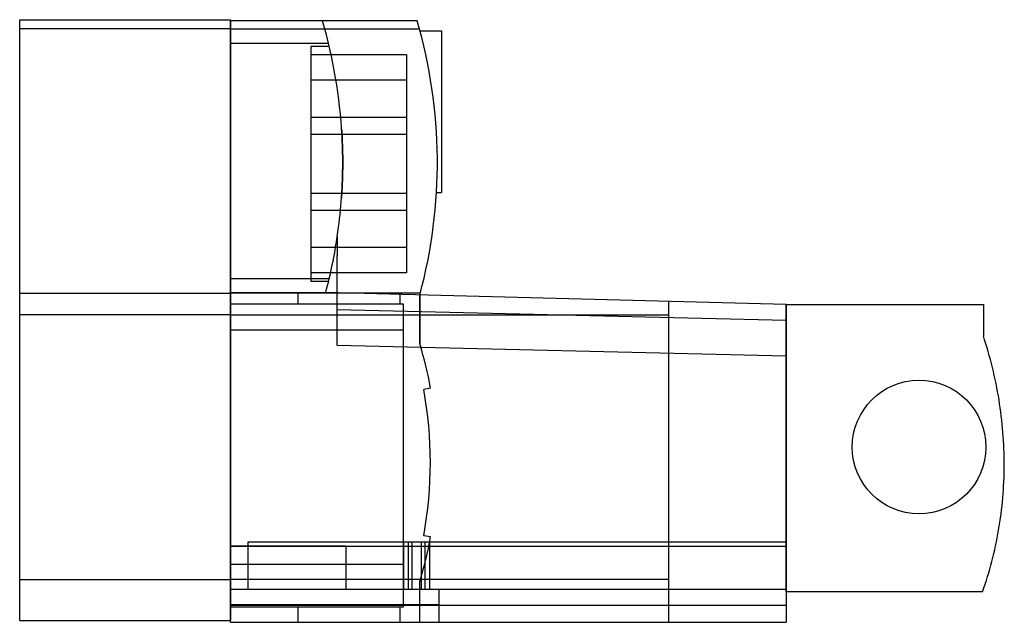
# Model space of a CAD drawing. Header units: millimetres. Extents: x 10.3 to 80.3, y 41 to 83.9.
import ezdxf

# ---------------------------------------------------------------- set-up
doc = ezdxf.new("R2010")
doc.units = ezdxf.units.MM
doc.header["$LTSCALE"] = 8.1223
doc.layers.get('0').update_dxf_attribs({"linetype": 'CONTINUOUS'})

msp = doc.modelspace()

# ---------------------------------------------------------------- linework, layer by layer
at = {"color": 7}
for p, q in [((10.27, 41.167), (10.27, 83.867)), ((10.27, 83.867), (25.27, 83.867)), ((25.258, 41.042), (25.258, 83.797)), ((38.531, 83.797), (25.258, 83.797)), ((25.27, 83.867), (25.27, 41.167)), ((25.27, 83.219), (10.27, 83.219)), ((25.27, 83.219), (38.694, 83.219)), ((38.733, 83.077), (40.27, 83.077)), ((40.27, 83.077), (40.27, 71.577)), ((25.258, 82.193), (32.227, 82.193)), ((30.962, 81.967), (30.962, 65.267)), ((32.281, 81.967), (30.962, 81.967)), ((37.776, 81.367), (30.962, 81.367)), ((37.776, 81.367), (37.776, 65.867)), ((37.776, 79.567), (30.962, 79.567)), ((37.776, 76.917), (30.962, 76.917)), ((37.776, 75.717), (30.962, 75.717)), ((37.776, 71.517), (30.962, 71.517)), ((39.906, 71.577), (40.27, 71.577)), ((37.776, 70.317), (30.962, 70.317)), ((32.853, 68.464), (32.853, 67.117)), ((37.776, 67.667), (30.962, 67.667)), ((32.853, 66.765), (32.853, 67.117)), ((32.853, 60.765), (32.853, 66.765)), ((37.776, 65.867), (30.962, 65.867)), ((32.277, 65.452), (25.258, 65.452)), ((32.232, 65.267), (30.962, 65.267)), ((10.27, 64.426), (25.27, 64.426)), ((25.258, 64.474), (32.853, 64.474)), ((38.75, 64.426), (25.27, 64.426)), ((30.065, 63.674), (30.065, 64.474)), ((64.759, 63.617), (32.031, 64.474)), ((37.287, 64.336), (37.287, 63.674)), ((38.72, 60.844), (38.716, 64.299)), ((38.72, 64.299), (38.72, 60.844)), ((56.406, 63.836), (56.406, 41.042)), ((25.258, 63.674), (37.528, 63.674)), ((64.758, 62.489), (32.853, 63.258)), ((37.528, 63.674), (37.528, 42.109)), ((64.758, 63.617), (64.758, 41.042)), ((64.759, 63.617), (64.764, 63.617)), ((64.759, 63.617), (64.764, 63.617)), ((64.764, 63.617), (64.759, 63.617)), ((64.77, 63.617), (78.787, 63.617)), ((64.77, 43.217), (64.77, 63.617)), ((78.787, 63.617), (78.787, 61.392)), ((25.27, 62.887), (10.27, 62.887)), ((25.27, 62.887), (56.406, 62.887)), ((25.258, 61.834), (37.528, 61.834)), ((32.853, 60.724), (32.853, 60.765)), ((64.758, 59.956), (32.853, 60.724)), ((39.487, 57.678), (38.995, 57.592)), ((39.487, 47.105), (38.995, 47.192)), ((25.258, 46.467), (33.47, 46.467)), ((25.258, 46.45), (64.758, 46.45)), ((26.52, 43.367), (26.52, 46.767)), ((26.52, 46.767), (64.758, 46.767)), ((33.47, 46.467), (33.47, 43.367)), ((37.588, 43.367), (37.588, 46.767)), ((37.919, 43.367), (37.919, 46.767)), ((38.184, 43.367), (38.184, 46.767)), ((38.846, 43.367), (38.846, 46.767)), ((39.111, 43.367), (39.111, 46.767)), ((39.42, 43.367), (39.42, 46.767)), ((37.528, 45.147), (25.258, 45.147)), ((10.27, 44.094), (25.27, 44.094)), ((56.406, 44.094), (25.27, 44.094)), ((38.72, 41.042), (38.72, 43.944)), ((64.758, 43.367), (25.258, 43.367)), ((40.069, 43.367), (40.069, 41.042)), ((78.739, 43.217), (64.77, 43.217)), ((40.069, 42.293), (25.258, 42.293)), ((64.758, 42.24), (25.258, 42.24)), ((37.528, 42.109), (25.258, 42.109)), ((30.065, 41.042), (30.065, 42.109)), ((37.287, 42.109), (37.287, 41.042)), ((10.27, 41.167), (25.27, 41.167)), ((25.258, 41.042), (64.758, 41.042))]:
    msp.add_line(p, q, dxfattribs=at)
msp.add_circle((74.22, 53.497), 4.75, dxfattribs=at)
for centre, radius, start, end in [((-2.769, 73.719), 36.008, 3.02024, 16.25277), ((3.962, 73.719), 36.008, 344.83355, 16.25277), ((-2.77, 73.719), 36.009, 0.39342, 3.02024), ((-2.769, 73.719), 36.008, 352.65597, 0.39342), ((-2.779, 73.72), 36.017, 356.65266, 0.39289), ((-2.769, 73.719), 36.008, 351.60741, 352.65597), ((-2.769, 73.719), 36.008, 345.12194, 351.60741), ((10.77, 52.392), 29.2, 10.43126, 16.8253), ((10.77, 52.392), 28.7, 349.56123, 10.43877), ((10.77, 52.392), 29.2, 343.1747, 349.56874), ((10.958, 52.357), 29.009, 343.14045, 349.56877)]:
    msp.add_arc(centre, radius, start, end, dxfattribs=at)
msp.add_open_spline([(33.162, 76.06), (33.162, 76.06), (33.165, 76.027), (33.177, 75.837), (33.202, 75.387), (33.226, 74.72), (33.237, 74.108), (33.24, 73.617), (33.234, 73.126), (33.22, 72.514), (33.192, 71.846), (33.164, 71.396), (33.151, 71.206), (33.148, 71.173), (33.148, 71.173)], degree=3, knots=[0, 0, 0, 0, 0.064683, 0.127459, 0.249933, 0.372405, 0.43518, 0.499865, 0.564581, 0.62739, 0.749933, 0.872474, 0.935282, 1, 1, 1, 1], dxfattribs=at)
msp.add_open_spline([(33.162, 76.06), (33.162, 76.06), (33.165, 76.027), (33.177, 75.837), (33.202, 75.387), (33.226, 74.72), (33.237, 74.108), (33.24, 73.617), (33.234, 73.126), (33.22, 72.514), (33.192, 71.846), (33.164, 71.396), (33.151, 71.206), (33.148, 71.173), (33.148, 71.173)], degree=3, knots=[0, 0, 0, 0, 0.064683, 0.127459, 0.249933, 0.372405, 0.43518, 0.499865, 0.564581, 0.62739, 0.749933, 0.872474, 0.935282, 1, 1, 1, 1], dxfattribs=at)
msp.add_open_spline([(78.739, 43.217), (79.234, 44.627), (80.001, 47.566), (80.403, 52.194), (80.027, 56.874), (79.275, 59.916), (78.787, 61.392)], degree=3, dxfattribs=at)

doc.saveas('drawing.dxf')
